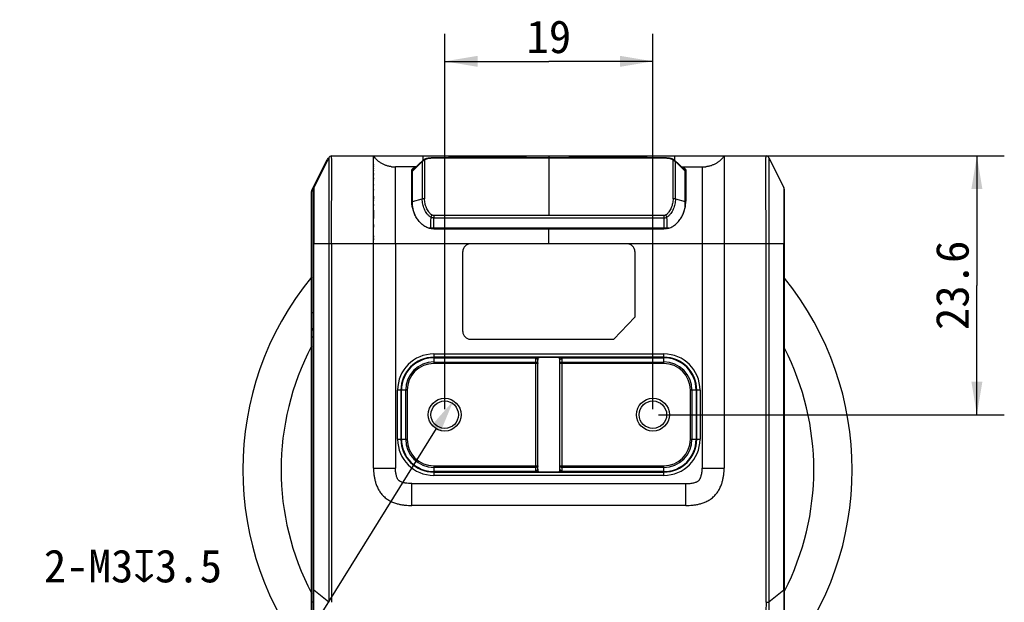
# Model space of a CAD drawing. Header units: millimetres. Extents: x 59 to 396, y 136 to 245.
# Tile 9 of 9: x 306 to 396, y 176 to 229. Entities that reach past the tile are written whole.
import ezdxf
from ezdxf.enums import TextEntityAlignment as Align

# ---------------------------------------------------------------- set-up
doc = ezdxf.new("R2010")
doc.units = ezdxf.units.MM
doc.header["$LTSCALE"] = 23.1
doc.header["$PDMODE"] = 3
doc.header["$PDSIZE"] = 8
doc.layers.get('0').update_dxf_attribs({"linetype": 'CONTINUOUS'})
doc.layers.get('Defpoints').update_dxf_attribs({"linetype": 'CONTINUOUS'})
doc.layers.add('20_ALL_FEATURES', color=7, linetype='CONTINUOUS')
doc.layers.add('51__DRAFT_DIMS', color=7, linetype='CONTINUOUS')
doc.styles.get("Standard").update_dxf_attribs({"font": 'simfang.ttf'})
doc.dimstyles.new('DIMSTYLE_1', dxfattribs={"dimtxt": 3, "dimasz": 3, "dimexe": 2.5, "dimexo": 0.5, "dimgap": 0.75, "dimtad": 1, "dimdec": 1, "dimdsep": 46, "dimtxsty": 'STANDARD', "dimblk": '_FILLED', "dimblk1": '_FILLED', "dimblk2": '_FILLED', "dimcen": 0.09, "dimclrt": 3, "dimazin": 2, "dimtp": 0.2, "dimtm": 0.2, "dimtfac": 1, "dimtdec": 1, "dimtofl": 0, "dimtmove": 0, "dimatfit": 3, "dimldrblk": '_FILLED', "dimfxl": 1, "dimtolj": 1, "dimarcsym": 0})
doc.dimstyles.new('DIMSTYLE_2', dxfattribs={"dimtxt": 3, "dimasz": 3, "dimexe": 2.5, "dimexo": 0.5, "dimgap": 0.75, "dimtad": 1, "dimdsep": 46, "dimtxsty": 'STANDARD', "dimblk": '_FILLED', "dimblk1": '_FILLED', "dimblk2": '_FILLED', "dimcen": 0.09, "dimclrt": 3, "dimazin": 2, "dimtp": 0.2, "dimtm": 0.2, "dimtfac": 1, "dimtofl": 0, "dimtmove": 0, "dimatfit": 3, "dimldrblk": '_FILLED', "dimfxl": 1, "dimtolj": 1, "dimarcsym": 0})
doc.dimstyles.new('DIMSTYLE_3', dxfattribs={"dimtxt": 3, "dimasz": 3, "dimexe": 2.5, "dimexo": 0.5, "dimtad": 1, "dimdsep": 46, "dimtxsty": 'STANDARD', "dimblk": '_FILLED', "dimblk1": '_FILLED', "dimblk2": '_FILLED', "dimcen": 0.09, "dimclrt": 3, "dimazin": 2, "dimtp": 0.1, "dimtm": 0.1, "dimtfac": 1, "dimtofl": 0, "dimtmove": 0, "dimatfit": 1, "dimldrblk": '_FILLED', "dimfxl": 1, "dimtolj": 1, "dimarcsym": 0})

# ---------------------------------------------------------------- blocks, each defined once
blk = doc.blocks.new('_FILLED')
at = {"color": 0, "linetype": 'ByBlock'}
blk.add_solid([(0, 0), (-1, 0.167), (-1, -0.167)], dxfattribs=at)
blk = doc.blocks.new('*D1')
at = {"layer": '51__DRAFT_DIMS', "color": 4}
for p, q in [((370.873, 216.392), (395.926, 216.392)), ((393.426, 216.392), (393.426, 204.586)), ((393.426, 192.78), (393.426, 204.586)), ((364.373, 192.78), (395.926, 192.78))]:
    blk.add_line(p, q, dxfattribs=at)
at = {"layer": '51__DRAFT_DIMS', "color": 4, "xscale": 3, "yscale": 3, "zscale": 3}
for p, rotation in [((393.426, 216.392), 90), ((393.426, 192.78), 270)]:
    blk.add_blockref('_FILLED', p, dxfattribs=dict(at, rotation=rotation))
at = {"layer": '51__DRAFT_DIMS', "color": 3}
blk.add_text('23.6', height=3, rotation=90, dxfattribs=at).set_placement((392.676, 204.586), align=Align.CENTER)
blk = doc.blocks.new('*D2')
at = {"layer": '51__DRAFT_DIMS', "color": 4}
for p, q in [((344.873, 193.28), (344.873, 227.531)), ((363.873, 193.28), (363.873, 227.531)), ((344.873, 225.031), (354.373, 225.031)), ((363.873, 225.031), (354.373, 225.031))]:
    blk.add_line(p, q, dxfattribs=at)
at = {"layer": '51__DRAFT_DIMS', "color": 4, "xscale": 3, "yscale": 3, "zscale": 3, "rotation": 180}
blk.add_blockref('_FILLED', (344.873, 225.031), dxfattribs=at)
at = {"layer": '51__DRAFT_DIMS', "color": 4, "xscale": 3, "yscale": 3, "zscale": 3}
blk.add_blockref('_FILLED', (363.873, 225.031), dxfattribs=at)
at = {"layer": '51__DRAFT_DIMS', "color": 3}
blk.add_text('19', height=3, dxfattribs=at).set_placement((354.373, 225.781), align=Align.CENTER)
blk = doc.blocks.new('*D3')
at = {"layer": '51__DRAFT_DIMS', "color": 0, "lineweight": -2}
for p in [(344.082, 191.505), (306.101, 171.346)]:
    blk.add_line(p, (331.564, 171.346), dxfattribs=at)
at = {"layer": 'Defpoints', "color": 0}
for p in [(345.665, 194.054), (344.082, 191.505)]:
    blk.add_point(p, dxfattribs=at)
at = {"layer": '51__DRAFT_DIMS', "color": 0, "linetype": 'ByBlock', "lineweight": -2, "xscale": 3, "yscale": 3, "zscale": 3, "rotation": 58.16173708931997}
blk.add_blockref('_FILLED', (345.665, 194.054), dxfattribs=at)
at = {"layer": '51__DRAFT_DIMS', "color": 3, "insert": (324.561, 180.471), "char_height": 3, "attachment_point": 3, "line_spacing_factor": 0.9}
blk.add_mtext('\\A1;{2-M3{\\fgdt;x}3.5\\P }', dxfattribs=at)

msp = doc.modelspace()

# ---------------------------------------------------------------- linework, layer by layer
at = {"layer": '20_ALL_FEATURES', "color": 7}
for p, q in [((332.751, 213.272), (334.161, 216.081)), ((334.29, 216.226), (332.942, 213.53)), ((334.559, 216.392), (374.188, 216.392)), ((338.373, 187.892), (338.373, 216.392)), ((338.373, 216.391), (338.373, 216.388)), ((338.373, 216.273), (338.373, 216.259)), ((338.373, 216.245), (338.373, 216.23)), ((338.373, 216.198), (338.373, 216.182)), ((338.373, 216.148), (338.373, 216.13)), ((338.373, 215.621), (338.373, 215.593)), ((342.512, 215.636), (341.97, 215.112)), ((342.87, 215.982), (342.512, 215.636)), ((343.895, 216.216), (343.858, 216.216)), ((352.131, 216.292), (345.415, 216.292)), ((356.415, 216.292), (363.131, 216.292)), ((366.234, 215.636), (365.877, 215.982)), ((366.776, 215.112), (366.234, 215.636)), ((370.373, 216.392), (370.373, 187.892)), ((374.201, 216.392), (374.188, 216.392)), ((374.456, 216.226), (374.45, 216.239)), ((374.456, 216.226), (375.804, 213.53)), ((338.373, 215.237), (338.373, 215.205)), ((338.373, 215.075), (338.373, 215.042)), ((338.373, 214.835), (338.373, 214.799)), ((338.373, 214.688), (338.373, 214.649)), ((342.26, 215.392), (340.373, 215.392)), ((341.873, 212.269), (341.873, 215.128)), ((341.923, 211.751), (341.923, 215.025)), ((366.486, 215.392), (368.373, 215.392)), ((366.823, 215.02), (366.823, 215.023)), ((366.823, 211.752), (366.823, 215.02)), ((366.873, 215.128), (366.873, 212.269)), ((338.373, 214.229), (338.373, 214.183)), ((341.923, 214.323), (341.873, 214.323)), ((341.873, 213.819), (341.923, 213.819)), ((366.873, 214.323), (366.823, 214.323)), ((366.823, 213.819), (366.873, 213.819)), ((332.719, 162.393), (332.719, 213.138)), ((332.873, 162.544), (332.873, 213.238)), ((332.942, 213.53), (332.939, 213.523)), ((338.373, 213.784), (338.373, 213.729)), ((338.373, 213.322), (338.373, 213.26)), ((375.873, 213.238), (375.873, 213.246)), ((375.873, 162.542), (375.873, 213.238)), ((338.373, 212.711), (338.373, 212.48)), ((338.373, 212.399), (338.373, 212.317)), ((341.923, 212.202), (341.923, 212.205)), ((366.823, 212.205), (366.823, 212.202)), ((366.823, 212.205), (366.823, 212.202)), ((338.373, 211.968), (338.373, 211.875)), ((338.373, 211.459), (338.373, 211.343)), ((338.373, 211.343), (338.373, 210.821)), ((338.373, 210.821), (338.373, 210.681)), ((338.373, 210.143), (338.373, 209.901)), ((343.413, 209.815), (343.566, 209.816)), ((365.311, 209.808), (343.436, 209.808)), ((343.864, 209.816), (364.882, 209.816)), ((343.871, 209.742), (364.876, 209.742)), ((365.182, 209.816), (365.334, 209.815)), ((338.373, 209.109), (338.373, 208.977)), ((338.373, 208.849), (338.373, 208.726)), ((346.523, 200.367), (346.523, 207.667)), ((361.523, 208.367), (347.223, 208.367)), ((362.223, 207.667), (362.223, 201.686)), ((360.309, 199.667), (362.223, 201.686)), ((347.223, 199.667), (360.309, 199.667)), ((343.873, 197.971), (353.176, 197.971)), ((353.373, 187.813), (353.373, 197.747)), ((355.373, 187.813), (355.373, 197.747)), ((355.57, 197.971), (364.873, 197.971)), ((340.932, 190.53), (340.932, 195.03)), ((367.814, 195.03), (367.814, 190.53)), ((353.176, 187.589), (343.873, 187.589)), ((364.873, 187.589), (355.57, 187.589)), ((366.875, 184.492), (341.872, 184.492))]:
    msp.add_line(p, q, dxfattribs=at)
at = {"layer": '20_ALL_FEATURES', "color": 4}
for p, q in [((342.827, 215.887), (341.923, 215.01)), ((342.873, 216.392), (342.873, 215.985)), ((343.039, 215.972), (343.039, 212.487)), ((343.895, 216.215), (343.895, 216.216)), ((343.895, 216.215), (364.852, 216.215)), ((346.873, 216.292), (346.873, 216.216)), ((352.073, 216.216), (352.073, 216.292)), ((354.373, 216.392), (354.373, 216.216)), ((354.373, 216.215), (354.373, 210.963)), ((356.473, 216.292), (356.473, 216.216)), ((361.673, 216.216), (361.673, 216.292)), ((364.852, 216.215), (364.852, 216.216)), ((365.708, 212.488), (365.708, 215.972)), ((365.873, 215.985), (365.873, 216.392)), ((366.823, 215.01), (365.92, 215.887)), ((341.923, 212.027), (341.885, 212.027)), ((341.923, 212.248), (342.827, 212.467)), ((365.92, 212.467), (366.823, 212.248)), ((366.823, 212.027), (366.862, 212.027)), ((343.895, 210.963), (343.895, 210.735)), ((364.852, 210.963), (343.895, 210.963)), ((343.895, 210.735), (364.852, 210.735)), ((364.852, 210.963), (364.852, 210.735)), ((354.373, 208.392), (354.373, 209.742)), ((332.873, 208.392), (375.873, 208.392)), ((332.942, 176.77), (332.942, 208.392)), ((334.29, 208.392), (334.29, 175.653)), ((334.559, 208.392), (334.559, 175.653)), ((340.373, 208.392), (340.374, 187.892)), ((368.373, 208.392), (368.372, 187.892)), ((374.188, 175.653), (374.188, 208.392)), ((374.456, 208.392), (374.456, 175.653)), ((375.804, 176.77), (375.804, 208.392)), ((332.719, 202.095), (332.873, 202.095)), ((332.873, 200.61), (332.719, 200.61)), ((332.873, 200.488), (332.719, 200.488)), ((332.873, 199.852), (332.719, 199.852)), ((343.873, 198.322), (343.873, 197.447)), ((343.873, 198.322), (364.873, 198.322)), ((364.873, 198.022), (343.873, 198.022)), ((353.173, 187.671), (353.173, 197.888)), ((355.573, 197.888), (355.573, 187.671)), ((364.873, 197.447), (364.873, 198.322)), ((343.873, 197.588), (353.173, 197.588)), ((353.373, 197.447), (343.873, 197.447)), ((364.873, 197.447), (355.373, 197.447)), ((355.573, 197.588), (364.873, 197.588)), ((340.581, 190.53), (340.581, 195.03)), ((341.456, 195.03), (340.581, 195.03)), ((340.881, 195.03), (340.881, 190.53)), ((341.315, 190.53), (341.315, 195.03)), ((341.456, 195.03), (341.456, 190.53)), ((367.29, 190.53), (367.29, 195.03)), ((368.166, 195.03), (367.29, 195.03)), ((367.432, 195.03), (367.432, 190.53)), ((367.866, 190.53), (367.866, 195.03)), ((368.166, 195.03), (368.166, 190.53)), ((340.581, 190.53), (341.456, 190.53)), ((367.29, 190.53), (368.166, 190.53)), ((338.373, 187.892), (340.374, 187.892)), ((343.873, 188.113), (343.873, 187.237)), ((343.873, 188.113), (353.373, 188.113)), ((353.173, 187.971), (343.873, 187.971)), ((355.373, 188.113), (364.873, 188.113)), ((364.873, 187.971), (355.573, 187.971)), ((364.873, 187.237), (364.873, 188.113)), ((368.372, 187.892), (370.373, 187.892)), ((343.873, 187.537), (364.873, 187.537)), ((364.873, 187.237), (343.873, 187.237)), ((341.872, 184.492), (341.872, 186.492)), ((341.872, 186.492), (366.875, 186.492)), ((366.875, 184.492), (366.875, 186.492)), ((332.873, 176.77), (332.942, 176.77)), ((334.29, 175.653), (332.942, 176.77)), ((375.804, 176.77), (374.456, 175.653)), ((375.804, 176.77), (375.873, 176.77)), ((332.873, 175.68), (332.719, 175.68)), ((374.188, 175.653), (374.456, 175.653))]:
    msp.add_line(p, q, dxfattribs=at)
at = {"layer": '20_ALL_FEATURES', "color": 7}
for points in [[(338.373, 216.392), (338.373, 216.392), (338.373, 216.392)], [(340.019, 215.414), (339.973, 215.42), (339.902, 215.431), (339.832, 215.444), (339.763, 215.459), (339.695, 215.475), (339.628, 215.494), (339.562, 215.514), (339.498, 215.536), (339.434, 215.56), (339.371, 215.586), (339.309, 215.613), (339.248, 215.642), (339.188, 215.674), (339.129, 215.707), (339.071, 215.742), (339.013, 215.778), (338.956, 215.817), (338.899, 215.858), (338.844, 215.902), (338.788, 215.947), (338.734, 215.995), (338.679, 216.046), (338.625, 216.099), (338.572, 216.154), (338.519, 216.213), (338.467, 216.274), (338.415, 216.338), (338.373, 216.392)], [(338.373, 216.375), (338.373, 216.369), (338.373, 216.353)], [(343.676, 216.21), (343.644, 216.209), (343.612, 216.206), (343.58, 216.204), (343.547, 216.201), (343.513, 216.198), (343.479, 216.195), (343.444, 216.191), (343.408, 216.186), (343.371, 216.181), (343.334, 216.175), (343.294, 216.168), (343.253, 216.16), (343.21, 216.15), (343.166, 216.138), (343.118, 216.124), (343.069, 216.106), (343.025, 216.086), (342.987, 216.067), (342.952, 216.047), (342.921, 216.025), (342.893, 216.003), (342.87, 215.982)], [(343.858, 216.216), (343.832, 216.215), (343.807, 216.215), (343.782, 216.214), (343.756, 216.214), (343.731, 216.213), (343.707, 216.212), (343.676, 216.21)], [(365.041, 216.212), (365.016, 216.213), (364.991, 216.214), (364.966, 216.214), (364.941, 216.215), (364.915, 216.215), (364.89, 216.216), (364.865, 216.216), (343.895, 216.216)], [(365.877, 215.982), (365.854, 216.003), (365.826, 216.025), (365.795, 216.046), (365.761, 216.067), (365.723, 216.086), (365.679, 216.105), (365.63, 216.123), (365.582, 216.138), (365.537, 216.15), (365.495, 216.16), (365.454, 216.168), (365.414, 216.175), (365.376, 216.181), (365.339, 216.186), (365.303, 216.191), (365.269, 216.195), (365.234, 216.198), (365.201, 216.201), (365.168, 216.204), (365.135, 216.206), (365.103, 216.209), (365.072, 216.21), (365.041, 216.212)], [(370.373, 216.392), (370.336, 216.343), (370.288, 216.284), (370.239, 216.226), (370.191, 216.172), (370.142, 216.12), (370.092, 216.07), (370.042, 216.022), (369.992, 215.976), (369.941, 215.933), (369.89, 215.891), (369.838, 215.852), (369.786, 215.814), (369.733, 215.778), (369.68, 215.744), (369.626, 215.712), (369.572, 215.681), (369.517, 215.652), (369.461, 215.624), (369.404, 215.598), (369.346, 215.573), (369.288, 215.55), (369.229, 215.529), (369.169, 215.509), (369.108, 215.491), (369.046, 215.474), (368.983, 215.458), (368.919, 215.445), (368.855, 215.433), (368.789, 215.422), (368.722, 215.413), (368.687, 215.409)], [(374.45, 216.239), (374.442, 216.251), (374.435, 216.263), (374.427, 216.274), (374.418, 216.285), (374.409, 216.295), (374.399, 216.305), (374.389, 216.315), (374.379, 216.324), (374.368, 216.332), (374.356, 216.341), (374.345, 216.348), (374.333, 216.355), (374.32, 216.362), (374.308, 216.367), (374.295, 216.373), (374.282, 216.377), (374.268, 216.381), (374.255, 216.385), (374.241, 216.388), (374.228, 216.39), (374.214, 216.391), (374.201, 216.392)], [(338.373, 215.479), (338.373, 215.45), (338.373, 215.421)], [(338.373, 214.406), (338.373, 214.363), (338.373, 214.319)], [(332.874, 213.267), (332.873, 213.244), (332.873, 213.238)], [(332.939, 213.523), (332.929, 213.503), (332.921, 213.483), (332.913, 213.462), (332.906, 213.441), (332.899, 213.42), (332.893, 213.398), (332.888, 213.377), (332.884, 213.355), (332.88, 213.333), (332.877, 213.311), (332.875, 213.289), (332.874, 213.267)], [(375.817, 213.504), (375.807, 213.525), (375.804, 213.53)], [(375.873, 213.246), (375.873, 213.268), (375.871, 213.29), (375.869, 213.312), (375.866, 213.334), (375.863, 213.356), (375.858, 213.378), (375.853, 213.4), (375.847, 213.421), (375.841, 213.442), (375.833, 213.463), (375.825, 213.484), (375.817, 213.504)]]:
    msp.add_lwpolyline(points, dxfattribs=at)
for centre, radius in [((344.873, 192.78), 1.5), ((344.873, 192.78), 1.25), ((363.873, 192.78), 1.5), ((363.873, 192.78), 1.25)]:
    msp.add_circle(centre, radius, dxfattribs=at)
for centre, radius, start, end in [((334.43, 215.946), 0.3, 119.83746, 153.3305), ((334.559, 216.092), 0.3, 90, 153.43495), ((345.415, 215.792), 0.5, 90, 122.06023), ((352.131, 215.792), 0.5, 57.92559, 90), ((356.415, 215.792), 0.5, 90, 122.06107), ((363.131, 215.792), 0.5, 57.93893, 90), ((374.188, 216.092), 0.3, 26.56505, 90), ((368.377, 218.296), 2.903, 269.92581, 276.13672), ((333.019, 213.138), 0.3, 153.3305, 180.00051), ((333.526, 213.238), 0.653, 153.43495, 180), ((375.22, 213.238), 0.653, 0, 26.56505), ((363.885, 212.205), 2.939, 354.42182, 359.94562), ((343.865, 128.667), 81.149, 90.00041, 90.21117), ((364.881, 128.011), 81.805, 89.78884, 89.99889), ((347.223, 207.667), 0.7, 90, 180), ((361.523, 207.667), 0.7, 0, 90), ((354.249, 187.755), 27.8, 140.75882, 219.24218), ((354.249, 187.755), 27.8, 321.06422, 38.93578), ((347.223, 200.367), 0.7, 180, 270), ((354.249, 187.755), 24.3, 152.38145, 207.61957), ((354.249, 187.755), 24.3, 332.85773, 27.14224), ((343.873, 195.03), 2.941, 90, 180), ((364.873, 195.03), 2.941, 0, 90), ((343.873, 190.53), 2.941, 180, 270), ((364.873, 190.53), 2.941, 270, 360)]:
    msp.add_arc(centre, radius, start, end, dxfattribs=at)
at = {"layer": '20_ALL_FEATURES', "color": 4}
for centre, radius, start, end in [((343.89, 212.546), 3.669, 92.85226, 93.2963), ((343.697, 216.145), 0.0665, 80.34225, 92.95922), ((365.05, 216.145), 0.0664, 87.04188, 99.66549), ((364.856, 212.551), 3.664, 86.77935, 87.14773), ((364.841, 211.379), 0.643, 270.96932, 297.87135), ((343.873, 195.03), 3.292, 90, 180), ((343.873, 195.03), 2.992, 90, 180), ((354.374, 197.888), 1.201, 176.07584, 180.00339), ((354.801, 197.748), 1.428, 170.74702, 180.02769), ((353.944, 197.747), 1.43, 359.98094, 9.24961), ((354.375, 197.888), 1.198, 359.99439, 3.93288), ((364.873, 195.03), 3.292, 0, 90), ((364.873, 195.03), 2.992, 0, 90), ((343.873, 195.03), 2.559, 90, 180), ((343.873, 195.03), 2.417, 90, 180), ((364.873, 195.03), 2.559, 0, 90), ((364.873, 195.03), 2.417, 0, 90), ((343.873, 190.53), 3.292, 180, 270), ((343.873, 190.53), 2.992, 180, 270), ((343.873, 190.53), 2.559, 180, 270), ((343.873, 190.53), 2.417, 180, 270), ((364.873, 190.53), 3.292, 270, 360), ((364.873, 190.53), 2.992, 270, 360), ((364.873, 190.53), 2.559, 270, 360), ((364.873, 190.53), 2.417, 270, 360), ((354.802, 187.812), 1.429, 179.97664, 189.25055), ((353.939, 187.812), 1.435, 350.76759, 0.00325), ((354.372, 187.671), 1.199, 179.99351, 183.92808), ((354.372, 187.671), 1.201, 356.07027, 359.99683)]:
    msp.add_arc(centre, radius, start, end, dxfattribs=at)
for points, knots in [([(334.29, 216.226), (334.29, 216.226), (334.29, 216.226), (334.29, 216.224), (334.29, 216.222), (334.29, 216.22), (334.29, 216.213), (334.29, 216.201), (334.291, 216.181), (334.291, 216.151), (334.291, 216.108), (334.291, 216.052), (334.292, 215.977), (334.292, 215.881), (334.293, 215.76), (334.293, 215.612), (334.294, 215.435), (334.294, 215.225), (334.295, 214.982), (334.295, 214.704), (334.295, 214.395), (334.294, 214.058), (334.293, 213.699), (334.293, 213.323), (334.292, 212.934), (334.292, 212.535), (334.292, 212.13), (334.291, 211.582), (334.291, 210.891), (334.29, 209.782), (334.29, 208.948), (334.29, 208.392)], [0, 0, 0, 0, 0.000093, 0.000235, 0.000474, 0.000836, 0.00135, 0.00294, 0.005466, 0.009187, 0.014444, 0.021566, 0.03097, 0.043118, 0.058393, 0.077108, 0.099677, 0.126363, 0.157419, 0.192918, 0.232544, 0.275802, 0.321866, 0.370052, 0.419885, 0.470881, 0.522702, 0.575098, 0.680828, 0.787105, 1, 1, 1, 1]), ([(334.559, 208.392), (334.559, 208.676), (334.559, 209.243), (334.559, 210.094), (334.56, 210.943), (334.561, 211.785), (334.563, 212.613), (334.566, 213.41), (334.568, 214.15), (334.569, 214.716), (334.569, 215.114), (334.568, 215.363), (334.567, 215.578), (334.566, 215.76), (334.565, 215.912), (334.564, 216.036), (334.563, 216.135), (334.561, 216.212), (334.561, 216.271), (334.56, 216.314), (334.559, 216.342), (334.559, 216.359), (334.559, 216.368), (334.559, 216.375), (334.559, 216.381), (334.559, 216.385), (334.559, 216.388), (334.559, 216.39), (334.559, 216.391), (334.559, 216.392), (334.559, 216.392), (334.559, 216.392)], [0, 0, 0, 0, 0.106394, 0.212758, 0.31896, 0.424607, 0.528716, 0.629392, 0.72347, 0.806215, 0.841704, 0.872829, 0.899621, 0.922285, 0.941128, 0.956502, 0.96876, 0.978256, 0.985431, 0.990717, 0.994479, 0.995888, 0.997028, 0.997932, 0.99863, 0.99915, 0.999521, 0.999766, 0.999912, 0.999982, 1, 1, 1, 1]), ([(342.827, 215.887), (342.828, 215.859), (342.828, 215.797), (342.827, 215.697), (342.826, 215.58), (342.826, 215.444), (342.827, 215.289), (342.827, 215.113), (342.827, 214.916), (342.826, 214.699), (342.827, 214.464), (342.827, 214.211), (342.827, 213.944), (342.826, 213.664), (342.826, 213.374), (342.827, 212.974), (342.828, 212.67), (342.827, 212.467)], [0, 0, 0, 0, 0.024603, 0.053762, 0.087904, 0.127492, 0.172859, 0.224217, 0.281701, 0.345291, 0.4145, 0.488593, 0.566964, 0.649012, 0.734044, 0.821289, 1, 1, 1, 1]), ([(342.827, 215.887), (342.827, 215.895), (342.829, 215.913), (342.84, 215.947), (342.857, 215.969), (342.87, 215.982)], [0, 0, 0, 0, 0.247913, 0.49058, 1, 1, 1, 1]), ([(343.039, 215.972), (343, 215.972), (342.922, 215.957), (342.855, 215.914), (342.827, 215.887)], [0, 0, 0, 0, 0.501923, 1, 1, 1, 1]), ([(343.039, 215.972), (343.039, 215.98), (343.041, 215.997), (343.052, 216.03), (343.081, 216.067), (343.134, 216.104), (343.204, 216.135), (343.294, 216.161), (343.403, 216.182), (343.534, 216.199), (343.628, 216.206), (343.679, 216.209)], [0, 0, 0, 0, 0.034486, 0.068554, 0.14092, 0.226359, 0.33058, 0.457116, 0.608891, 0.789336, 1, 1, 1, 1]), ([(343.708, 216.21), (343.723, 216.211), (343.785, 216.214), (343.847, 216.215), (343.895, 216.215)], [0, 0, 0, 0, 0.236225, 1, 1, 1, 1]), ([(364.852, 216.215), (364.868, 216.215), (364.93, 216.214), (364.993, 216.213), (365.039, 216.21)], [0, 0, 0, 0, 0.258889, 1, 1, 1, 1]), ([(365.062, 216.209), (365.114, 216.206), (365.209, 216.199), (365.34, 216.182), (365.451, 216.161), (365.541, 216.135), (365.612, 216.105), (365.665, 216.068), (365.694, 216.03), (365.706, 215.997), (365.708, 215.981), (365.708, 215.972)], [0, 0, 0, 0, 0.210702, 0.39129, 0.543168, 0.669757, 0.773988, 0.859379, 0.931632, 0.965617, 1, 1, 1, 1]), ([(365.708, 215.972), (365.747, 215.972), (365.825, 215.957), (365.892, 215.914), (365.92, 215.887)], [0, 0, 0, 0, 0.502054, 1, 1, 1, 1]), ([(365.877, 215.982), (365.89, 215.969), (365.907, 215.947), (365.918, 215.913), (365.92, 215.896), (365.92, 215.887)], [0, 0, 0, 0, 0.509373, 0.752134, 1, 1, 1, 1]), ([(365.92, 212.467), (365.918, 212.671), (365.92, 212.974), (365.921, 213.374), (365.92, 213.664), (365.919, 213.944), (365.919, 214.211), (365.92, 214.464), (365.921, 214.699), (365.92, 214.916), (365.919, 215.113), (365.919, 215.289), (365.92, 215.444), (365.921, 215.58), (365.92, 215.697), (365.919, 215.797), (365.919, 215.859), (365.92, 215.887)], [0, 0, 0, 0, 0.178807, 0.26604, 0.351061, 0.433082, 0.511437, 0.585516, 0.654729, 0.718311, 0.775799, 0.827159, 0.872525, 0.912121, 0.946262, 0.975409, 1, 1, 1, 1]), ([(374.188, 208.392), (374.188, 208.676), (374.188, 209.243), (374.188, 210.094), (374.187, 210.942), (374.185, 211.785), (374.183, 212.613), (374.181, 213.409), (374.178, 214.149), (374.177, 214.716), (374.177, 215.114), (374.178, 215.363), (374.179, 215.578), (374.18, 215.76), (374.182, 215.912), (374.183, 216.036), (374.184, 216.135), (374.185, 216.212), (374.186, 216.271), (374.187, 216.314), (374.187, 216.342), (374.187, 216.359), (374.187, 216.368), (374.188, 216.375), (374.188, 216.381), (374.188, 216.385), (374.188, 216.388), (374.188, 216.39), (374.188, 216.391), (374.188, 216.392), (374.188, 216.392), (374.188, 216.392)], [0, 0, 0, 0, 0.106381, 0.212732, 0.318923, 0.42456, 0.528664, 0.629333, 0.723405, 0.806148, 0.841643, 0.872771, 0.899568, 0.922237, 0.941088, 0.95647, 0.968721, 0.978231, 0.985422, 0.990704, 0.994467, 0.995879, 0.997022, 0.997928, 0.998627, 0.999148, 0.999519, 0.999764, 0.999911, 0.999982, 1, 1, 1, 1]), ([(374.456, 216.226), (374.456, 216.226), (374.456, 216.226), (374.456, 216.224), (374.456, 216.222), (374.456, 216.22), (374.456, 216.215), (374.456, 216.21), (374.456, 216.199), (374.456, 216.18), (374.456, 216.15), (374.456, 216.108), (374.455, 216.051), (374.455, 215.977), (374.454, 215.88), (374.454, 215.76), (374.453, 215.612), (374.453, 215.434), (374.452, 215.132), (374.452, 214.672), (374.452, 214.036), (374.453, 213.31), (374.454, 212.528), (374.455, 211.717), (374.456, 210.891), (374.456, 210.06), (374.456, 209.226), (374.456, 208.67), (374.456, 208.392)], [0, 0, 0, 0, 0.000095, 0.00024, 0.000479, 0.000839, 0.001351, 0.002045, 0.002948, 0.005486, 0.009215, 0.014453, 0.021578, 0.031003, 0.043145, 0.058409, 0.077165, 0.099717, 0.12643, 0.192999, 0.275872, 0.370123, 0.470933, 0.575145, 0.680865, 0.787127, 0.893549, 1, 1, 1, 1]), ([(340.373, 208.392), (340.373, 208.659), (340.373, 209.188), (340.372, 209.847), (340.371, 210.369), (340.372, 210.883), (340.373, 211.513), (340.374, 212.248), (340.372, 212.838), (340.371, 213.282), (340.371, 213.587), (340.373, 213.869), (340.373, 214.126), (340.373, 214.355), (340.371, 214.556), (340.371, 214.728), (340.372, 214.875), (340.373, 214.997), (340.373, 215.098), (340.373, 215.179), (340.373, 215.243), (340.372, 215.292), (340.372, 215.325), (340.372, 215.345), (340.371, 215.357), (340.371, 215.366), (340.371, 215.374), (340.372, 215.38), (340.372, 215.384), (340.372, 215.387), (340.373, 215.39), (340.373, 215.391), (340.373, 215.392), (340.373, 215.392), (340.373, 215.392), (340.373, 215.392)], [0, 0, 0, 0, 0.114168, 0.226818, 0.282508, 0.337802, 0.446923, 0.55278, 0.652891, 0.699549, 0.743154, 0.783442, 0.820356, 0.853323, 0.881865, 0.906362, 0.927178, 0.944608, 0.95891, 0.970385, 0.979368, 0.986243, 0.991361, 0.993351, 0.995002, 0.996345, 0.997413, 0.998242, 0.998867, 0.99932, 0.999631, 0.999828, 0.999938, 0.999989, 1, 1, 1, 1]), ([(368.373, 215.392), (368.373, 215.392), (368.373, 215.392), (368.373, 215.392), (368.374, 215.391), (368.374, 215.39), (368.374, 215.387), (368.375, 215.384), (368.375, 215.38), (368.375, 215.374), (368.375, 215.366), (368.375, 215.357), (368.375, 215.345), (368.375, 215.325), (368.374, 215.292), (368.374, 215.243), (368.373, 215.179), (368.373, 215.098), (368.374, 214.997), (368.375, 214.875), (368.376, 214.728), (368.375, 214.556), (368.374, 214.355), (368.373, 214.126), (368.374, 213.869), (368.375, 213.587), (368.375, 213.282), (368.374, 212.838), (368.373, 212.249), (368.373, 211.513), (368.375, 210.883), (368.375, 210.369), (368.375, 209.979), (368.374, 209.586), (368.374, 209.057), (368.373, 208.659), (368.373, 208.392)], [0, 0, 0, 0, 0.000011, 0.000061, 0.000172, 0.000369, 0.00068, 0.001133, 0.001757, 0.002586, 0.003654, 0.004997, 0.006648, 0.008638, 0.013754, 0.020623, 0.02961, 0.041086, 0.055386, 0.072816, 0.093633, 0.118129, 0.146671, 0.179621, 0.21655, 0.256837, 0.300446, 0.347098, 0.447213, 0.553054, 0.662205, 0.717476, 0.773164, 0.829277, 0.88582, 1, 1, 1, 1]), ([(332.942, 213.53), (332.942, 213.53), (332.942, 213.53), (332.942, 213.529), (332.942, 213.526), (332.942, 213.522), (332.942, 213.513), (332.942, 213.499), (332.941, 213.479), (332.941, 213.45), (332.94, 213.411), (332.939, 213.36), (332.939, 213.295), (332.938, 213.214), (332.937, 213.115), (332.936, 212.997), (332.936, 212.858), (332.935, 212.698), (332.935, 212.516), (332.935, 212.314), (332.936, 212.094), (332.936, 211.861), (332.937, 211.615), (332.938, 211.362), (332.939, 211.101), (332.939, 210.837), (332.941, 210.479), (332.942, 210.027), (332.942, 209.301), (332.942, 208.756), (332.942, 208.392)], [0, 0, 0, 0, 0.000096, 0.000245, 0.000496, 0.001409, 0.003056, 0.005668, 0.009529, 0.014972, 0.02238, 0.032152, 0.044658, 0.060316, 0.07949, 0.102418, 0.129357, 0.160587, 0.196111, 0.235572, 0.278511, 0.324266, 0.37216, 0.421678, 0.472421, 0.524029, 0.576226, 0.681634, 0.787633, 1, 1, 1, 1]), ([(375.804, 213.53), (375.804, 213.53), (375.804, 213.529), (375.804, 213.529), (375.804, 213.527), (375.804, 213.525), (375.805, 213.521), (375.805, 213.513), (375.805, 213.499), (375.805, 213.479), (375.806, 213.45), (375.806, 213.411), (375.807, 213.36), (375.808, 213.295), (375.809, 213.214), (375.81, 213.115), (375.811, 212.997), (375.811, 212.858), (375.811, 212.698), (375.812, 212.516), (375.811, 212.314), (375.811, 212.094), (375.81, 211.861), (375.81, 211.615), (375.809, 211.362), (375.808, 211.102), (375.807, 210.837), (375.806, 210.479), (375.805, 210.027), (375.804, 209.301), (375.804, 208.756), (375.804, 208.392)], [0, 0, 0, 0, 0.000089, 0.00024, 0.000494, 0.000876, 0.001411, 0.003056, 0.005668, 0.009529, 0.014973, 0.022381, 0.032152, 0.04466, 0.060315, 0.07949, 0.102418, 0.129357, 0.160587, 0.19611, 0.23557, 0.278508, 0.324263, 0.372158, 0.421675, 0.472418, 0.524028, 0.576225, 0.681634, 0.787633, 1, 1, 1, 1]), ([(343.039, 212.487), (343.001, 212.487), (342.945, 212.485), (342.874, 212.476), (342.842, 212.47), (342.827, 212.467)], [0, 0, 0, 0, 0.53741, 0.784484, 1, 1, 1, 1]), ([(343.605, 210.81), (343.57, 210.829), (343.502, 210.873), (343.411, 210.951), (343.327, 211.037), (343.226, 211.161), (343.118, 211.329), (343.013, 211.544), (342.931, 211.769), (342.853, 212.074), (342.827, 212.31), (342.827, 212.467)], [0, 0, 0, 0, 0.06311, 0.126202, 0.189258, 0.252268, 0.378038, 0.503554, 0.62869, 0.753314, 1, 1, 1, 1]), ([(343.708, 211.011), (343.679, 211.026), (343.623, 211.063), (343.547, 211.13), (343.476, 211.205), (343.389, 211.315), (343.295, 211.465), (343.173, 211.722), (343.07, 212.063), (343.039, 212.347), (343.039, 212.488)], [0, 0, 0, 0, 0.058583, 0.118901, 0.18047, 0.242734, 0.368427, 0.495117, 0.748724, 1, 1, 1, 1]), ([(365.708, 212.488), (365.708, 212.347), (365.684, 212.134), (365.615, 211.859), (365.543, 211.658), (365.452, 211.465), (365.358, 211.315), (365.271, 211.205), (365.2, 211.13), (365.123, 211.063), (365.068, 211.026), (365.039, 211.011)], [0, 0, 0, 0, 0.251324, 0.378217, 0.505111, 0.631741, 0.757376, 0.819609, 0.881151, 0.941443, 1, 1, 1, 1]), ([(365.92, 212.467), (365.92, 212.389), (365.911, 212.232), (365.874, 211.999), (365.815, 211.769), (365.734, 211.545), (365.629, 211.329), (365.499, 211.128), (365.366, 210.977), (365.244, 210.873), (365.177, 210.829), (365.142, 210.81)], [0, 0, 0, 0, 0.123043, 0.24695, 0.371535, 0.496633, 0.622135, 0.74789, 0.873825, 0.936908, 1, 1, 1, 1]), ([(365.92, 212.467), (365.888, 212.475), (365.817, 212.484), (365.746, 212.488), (365.708, 212.488)], [0, 0, 0, 0, 0.461495, 1, 1, 1, 1]), ([(343.605, 210.81), (343.596, 210.726), (343.588, 210.559), (343.583, 210.309), (343.574, 210.062), (343.57, 209.898), (343.566, 209.816)], [0, 0, 0, 0, 0.253599, 0.504336, 0.752725, 1, 1, 1, 1]), ([(343.708, 211.011), (343.689, 210.975), (343.654, 210.909), (343.62, 210.841), (343.605, 210.81)], [0, 0, 0, 0, 0.534981, 1, 1, 1, 1]), ([(343.895, 210.735), (343.845, 210.736), (343.744, 210.75), (343.649, 210.786), (343.605, 210.81)], [0, 0, 0, 0, 0.500087, 1, 1, 1, 1]), ([(343.895, 210.963), (343.862, 210.963), (343.797, 210.971), (343.736, 210.995), (343.708, 211.011)], [0, 0, 0, 0, 0.49944, 1, 1, 1, 1]), ([(343.864, 209.816), (343.868, 209.893), (343.874, 210.047), (343.88, 210.278), (343.883, 210.507), (343.888, 210.66), (343.895, 210.735)], [0, 0, 0, 0, 0.252006, 0.502957, 0.752333, 1, 1, 1, 1]), ([(365.039, 211.011), (365.01, 210.995), (364.949, 210.971), (364.884, 210.963), (364.852, 210.963)], [0, 0, 0, 0, 0.500552, 1, 1, 1, 1]), ([(364.852, 210.735), (364.858, 210.66), (364.863, 210.507), (364.866, 210.278), (364.873, 210.047), (364.879, 209.893), (364.883, 209.816)], [0, 0, 0, 0, 0.247665, 0.497041, 0.747993, 1, 1, 1, 1]), ([(365.142, 210.81), (365.126, 210.841), (365.093, 210.909), (365.058, 210.975), (365.039, 211.011)], [0, 0, 0, 0, 0.464851, 1, 1, 1, 1]), ([(365.182, 209.816), (365.18, 209.857), (365.177, 209.939), (365.173, 210.062), (365.169, 210.185), (365.165, 210.309), (365.162, 210.433), (365.159, 210.558), (365.153, 210.684), (365.146, 210.768), (365.142, 210.81)], [0, 0, 0, 0, 0.123488, 0.247236, 0.371237, 0.49565, 0.62068, 0.746481, 0.872935, 1, 1, 1, 1]), ([(353.373, 197.747), (353.373, 197.756), (353.371, 197.774), (353.36, 197.8), (353.341, 197.826), (353.315, 197.848), (353.283, 197.866), (353.236, 197.883), (353.198, 197.888), (353.173, 197.888)], [0, 0, 0, 0, 0.096385, 0.201713, 0.318346, 0.445984, 0.582782, 0.724361, 1, 1, 1, 1]), ([(355.373, 197.747), (355.373, 197.756), (355.376, 197.774), (355.387, 197.8), (355.406, 197.826), (355.432, 197.848), (355.464, 197.866), (355.511, 197.883), (355.549, 197.888), (355.573, 197.888)], [0, 0, 0, 0, 0.096386, 0.201715, 0.318347, 0.445984, 0.582781, 0.724359, 1, 1, 1, 1]), ([(353.173, 197.588), (353.199, 197.588), (353.249, 197.582), (353.305, 197.556), (353.34, 197.527), (353.359, 197.502), (353.371, 197.475), (353.373, 197.456), (353.373, 197.447)], [0, 0, 0, 0, 0.287047, 0.553568, 0.675501, 0.789331, 0.89654, 1, 1, 1, 1]), ([(355.373, 197.447), (355.373, 197.456), (355.376, 197.475), (355.388, 197.502), (355.407, 197.527), (355.441, 197.556), (355.498, 197.582), (355.548, 197.588), (355.573, 197.588)], [0, 0, 0, 0, 0.10346, 0.210669, 0.324499, 0.446432, 0.712953, 1, 1, 1, 1]), ([(341.872, 186.492), (341.771, 186.492), (341.569, 186.499), (341.318, 186.527), (341.12, 186.569), (340.975, 186.611), (340.858, 186.66), (340.771, 186.711), (340.72, 186.748), (340.683, 186.783), (340.649, 186.82), (340.597, 186.891), (340.538, 187.003), (340.486, 187.146), (340.453, 187.268), (340.432, 187.366), (340.414, 187.466), (340.39, 187.64), (340.379, 187.792), (340.374, 187.892)], [0, 0, 0, 0, 0.125018, 0.25001, 0.312521, 0.375023, 0.437497, 0.468747, 0.499989, 0.515618, 0.531247, 0.562492, 0.624943, 0.687438, 0.749947, 0.781207, 0.812468, 0.874985, 1, 1, 1, 1]), ([(353.373, 188.113), (353.373, 188.103), (353.371, 188.084), (353.359, 188.057), (353.34, 188.033), (353.305, 188.003), (353.249, 187.978), (353.199, 187.971), (353.173, 187.971)], [0, 0, 0, 0, 0.103459, 0.210668, 0.324498, 0.446432, 0.712953, 1, 1, 1, 1]), ([(353.373, 187.813), (353.373, 187.804), (353.371, 187.786), (353.36, 187.759), (353.341, 187.734), (353.315, 187.711), (353.283, 187.693), (353.236, 187.676), (353.198, 187.671), (353.173, 187.671)], [0, 0, 0, 0, 0.096385, 0.201714, 0.318346, 0.445984, 0.582782, 0.72436, 1, 1, 1, 1]), ([(355.573, 187.971), (355.548, 187.971), (355.498, 187.978), (355.441, 188.003), (355.407, 188.033), (355.388, 188.057), (355.376, 188.084), (355.373, 188.103), (355.373, 188.113)], [0, 0, 0, 0, 0.287047, 0.553568, 0.675501, 0.789331, 0.89654, 1, 1, 1, 1]), ([(355.373, 187.813), (355.373, 187.804), (355.376, 187.786), (355.387, 187.759), (355.406, 187.734), (355.432, 187.711), (355.464, 187.693), (355.511, 187.676), (355.549, 187.671), (355.573, 187.671)], [0, 0, 0, 0, 0.096385, 0.201715, 0.318347, 0.445984, 0.582781, 0.72436, 1, 1, 1, 1]), ([(366.875, 186.492), (366.942, 186.492), (367.073, 186.495), (367.265, 186.508), (367.446, 186.532), (367.611, 186.565), (367.757, 186.607), (367.863, 186.649), (367.933, 186.686), (367.989, 186.72), (368.037, 186.757), (368.078, 186.798), (368.107, 186.833), (368.135, 186.872), (368.163, 186.918), (368.19, 186.97), (368.227, 187.053), (368.259, 187.146), (368.287, 187.246), (368.313, 187.358), (368.34, 187.508), (368.361, 187.696), (368.369, 187.826), (368.372, 187.892)], [0, 0, 0, 0, 0.082823, 0.162712, 0.238362, 0.308466, 0.371611, 0.425906, 0.449336, 0.470347, 0.506913, 0.524244, 0.542365, 0.562181, 0.584213, 0.608718, 0.635749, 0.696594, 0.729944, 0.764952, 0.839177, 0.917841, 1, 1, 1, 1]), ([(332.942, 172.528), (332.943, 172.597), (332.943, 172.74), (332.942, 172.958), (332.94, 173.185), (332.939, 173.422), (332.938, 173.667), (332.938, 174.012), (332.937, 174.461), (332.938, 174.921), (332.938, 175.3), (332.939, 175.59), (332.94, 175.883), (332.942, 176.178), (332.943, 176.474), (332.943, 176.672), (332.942, 176.77)], [0, 0, 0, 0, 0.049415, 0.100724, 0.154246, 0.209994, 0.267951, 0.328017, 0.453745, 0.585534, 0.653182, 0.721698, 0.790848, 0.860405, 0.930174, 1, 1, 1, 1]), ([(375.804, 176.77), (375.804, 176.672), (375.803, 176.474), (375.804, 176.178), (375.806, 175.883), (375.808, 175.59), (375.808, 175.3), (375.809, 174.921), (375.809, 174.461), (375.809, 174.012), (375.808, 173.667), (375.808, 173.422), (375.806, 173.185), (375.804, 172.958), (375.803, 172.74), (375.804, 172.597), (375.804, 172.528)], [0, 0, 0, 0, 0.069826, 0.139596, 0.209153, 0.278304, 0.346823, 0.414472, 0.546261, 0.671988, 0.732054, 0.79001, 0.845754, 0.899276, 0.95058, 1, 1, 1, 1]), ([(374.188, 175.653), (374.188, 175.492), (374.187, 175.171), (374.165, 174.528), (374.118, 174.049), (374.074, 173.731)], [0, 0, 0, 0, 0.250769, 0.500683, 1, 1, 1, 1]), ([(374.456, 175.653), (374.456, 175.49), (374.456, 175.162), (374.443, 174.753), (374.423, 174.426), (374.396, 174.1), (374.368, 173.856), (374.346, 173.694)], [0, 0, 0, 0, 0.250005, 0.5, 0.625002, 0.750004, 1, 1, 1, 1])]:
    msp.add_open_spline(points, degree=3, knots=knots, dxfattribs=at)
at = {"layer": '20_ALL_FEATURES', "color": 7}
msp.add_open_spline([(340.019, 215.414), (340.134, 215.399), (340.252, 215.392), (340.373, 215.392)], degree=3, dxfattribs=at)
for points, knots in [([(342.174, 215.309), (342.134, 215.301), (342.077, 215.287), (342.008, 215.262), (341.966, 215.241), (341.931, 215.218), (341.904, 215.191), (341.884, 215.161), (341.876, 215.139), (341.873, 215.128)], [0, 0, 0, 0, 0.332436, 0.473374, 0.598663, 0.710266, 0.811331, 0.906156, 1, 1, 1, 1]), ([(341.97, 215.112), (341.959, 215.101), (341.938, 215.076), (341.927, 215.045), (341.924, 215.029)], [0, 0, 0, 0, 0.502062, 1, 1, 1, 1]), ([(366.873, 215.128), (366.871, 215.139), (366.863, 215.161), (366.843, 215.191), (366.815, 215.218), (366.781, 215.241), (366.739, 215.262), (366.67, 215.287), (366.613, 215.301), (366.573, 215.309)], [0, 0, 0, 0, 0.093864, 0.188709, 0.289792, 0.401392, 0.526664, 0.667584, 1, 1, 1, 1]), ([(366.776, 215.112), (366.789, 215.101), (366.81, 215.073), (366.82, 215.04), (366.823, 215.023)], [0, 0, 0, 0, 0.500144, 1, 1, 1, 1]), ([(341.923, 214.343), (341.913, 214.342), (341.898, 214.34), (341.882, 214.338), (341.876, 214.336), (341.873, 214.336)], [0, 0, 0, 0, 0.632851, 0.849305, 1, 1, 1, 1]), ([(366.873, 214.336), (366.871, 214.336), (366.865, 214.338), (366.848, 214.34), (366.834, 214.342), (366.823, 214.343)], [0, 0, 0, 0, 0.150743, 0.367225, 1, 1, 1, 1]), ([(343.535, 209.781), (343.469, 209.797), (343.34, 209.835), (343.156, 209.917), (342.983, 210.021), (342.821, 210.141), (342.672, 210.277), (342.536, 210.426), (342.412, 210.585), (342.302, 210.753), (342.204, 210.929), (342.118, 211.11), (342.044, 211.297), (341.984, 211.487), (341.935, 211.681), (341.9, 211.876), (341.878, 212.073), (341.873, 212.204), (341.873, 212.269)], [0, 0, 0, 0, 0.062868, 0.125729, 0.188594, 0.251453, 0.314296, 0.377128, 0.439934, 0.502699, 0.565408, 0.628043, 0.690572, 0.752961, 0.815165, 0.877121, 0.938761, 1, 1, 1, 1]), ([(342.169, 211.004), (342.13, 211.1), (342.077, 211.246), (342.021, 211.444), (341.974, 211.644), (341.934, 211.897), (341.923, 212.101), (341.923, 212.202)], [0, 0, 0, 0, 0.251715, 0.377355, 0.502747, 0.752443, 1, 1, 1, 1]), ([(365.212, 209.781), (365.277, 209.797), (365.406, 209.835), (365.591, 209.917), (365.764, 210.021), (365.926, 210.141), (366.075, 210.277), (366.211, 210.426), (366.334, 210.585), (366.445, 210.753), (366.543, 210.929), (366.629, 211.11), (366.702, 211.297), (366.763, 211.487), (366.811, 211.681), (366.847, 211.876), (366.868, 212.073), (366.873, 212.204), (366.873, 212.269)], [0, 0, 0, 0, 0.062868, 0.12573, 0.188594, 0.25145, 0.314296, 0.377127, 0.43993, 0.502697, 0.565406, 0.62804, 0.69057, 0.752959, 0.815163, 0.87712, 0.93876, 1, 1, 1, 1]), ([(366.809, 211.919), (366.802, 211.841), (366.78, 211.685), (366.713, 211.376), (366.638, 211.15), (366.577, 211.003)], [0, 0, 0, 0, 0.248733, 0.498585, 1, 1, 1, 1]), ([(343.871, 209.742), (343.814, 209.742), (343.729, 209.747), (343.632, 209.761), (343.576, 209.772), (343.548, 209.778), (343.535, 209.781)], [0, 0, 0, 0, 0.499895, 0.749937, 0.874969, 1, 1, 1, 1]), ([(365.212, 209.781), (365.198, 209.778), (365.17, 209.772), (365.115, 209.761), (365.017, 209.747), (364.933, 209.742), (364.876, 209.742)], [0, 0, 0, 0, 0.125031, 0.250063, 0.500104, 1, 1, 1, 1]), ([(353.176, 197.971), (353.204, 197.971), (353.253, 197.971), (353.317, 197.972), (353.361, 197.974), (353.383, 197.976), (353.392, 197.977)], [0, 0, 0, 0, 0.388939, 0.683839, 0.882403, 1, 1, 1, 1]), ([(355.355, 197.977), (355.348, 197.978), (355.332, 197.98), (355.291, 197.983), (355.224, 197.986), (355.124, 197.99), (355.003, 197.993), (354.862, 197.995), (354.651, 197.998), (354.373, 197.999), (354.096, 197.998), (353.884, 197.995), (353.744, 197.993), (353.622, 197.99), (353.523, 197.986), (353.455, 197.983), (353.414, 197.98), (353.399, 197.978), (353.392, 197.977)], [0, 0, 0, 0, 0.010309, 0.024224, 0.062473, 0.113648, 0.176245, 0.248414, 0.328025, 0.5, 0.671975, 0.751585, 0.823755, 0.886351, 0.937527, 0.975776, 0.989691, 1, 1, 1, 1]), ([(355.57, 197.971), (355.542, 197.971), (355.493, 197.971), (355.43, 197.972), (355.386, 197.974), (355.363, 197.976), (355.355, 197.977)], [0, 0, 0, 0, 0.38895, 0.683864, 0.882425, 1, 1, 1, 1]), ([(338.373, 187.892), (338.376, 187.793), (338.386, 187.592), (338.417, 187.287), (338.468, 186.973), (338.544, 186.65), (338.654, 186.317), (338.809, 185.978), (338.982, 185.702), (339.152, 185.491), (339.342, 185.291), (339.605, 185.074), (339.946, 184.874), (340.236, 184.751), (340.465, 184.676), (340.683, 184.616), (340.95, 184.561), (341.364, 184.506), (341.671, 184.492), (341.872, 184.492)], [0, 0, 0, 0, 0.053526, 0.108569, 0.165571, 0.224894, 0.28742, 0.354408, 0.425597, 0.462503, 0.500024, 0.574532, 0.645634, 0.712541, 0.744331, 0.775148, 0.834553, 0.891465, 1, 1, 1, 1]), ([(366.875, 184.492), (367.076, 184.492), (367.383, 184.506), (367.796, 184.561), (368.064, 184.616), (368.282, 184.676), (368.451, 184.731), (368.621, 184.798), (368.793, 184.876), (368.964, 184.969), (369.192, 185.115), (369.458, 185.334), (369.685, 185.594), (369.837, 185.817), (369.935, 185.986), (370.018, 186.156), (370.112, 186.377), (370.202, 186.65), (370.279, 186.973), (370.329, 187.287), (370.36, 187.592), (370.37, 187.793), (370.373, 187.892)], [0, 0, 0, 0, 0.108537, 0.165398, 0.224864, 0.255757, 0.287541, 0.320339, 0.35428, 0.389367, 0.425524, 0.500013, 0.574472, 0.610619, 0.64571, 0.67965, 0.712452, 0.775114, 0.834521, 0.891436, 0.946454, 1, 1, 1, 1]), ([(353.176, 187.589), (353.204, 187.589), (353.253, 187.588), (353.317, 187.587), (353.361, 187.585), (353.383, 187.583), (353.392, 187.582)], [0, 0, 0, 0, 0.388943, 0.683852, 0.882422, 1, 1, 1, 1]), ([(353.392, 187.582), (353.399, 187.581), (353.414, 187.58), (353.455, 187.577), (353.523, 187.573), (353.622, 187.57), (353.744, 187.567), (353.884, 187.564), (354.096, 187.562), (354.373, 187.561), (354.651, 187.562), (354.862, 187.564), (355.003, 187.567), (355.124, 187.57), (355.224, 187.573), (355.291, 187.577), (355.332, 187.58), (355.348, 187.581), (355.355, 187.582)], [0, 0, 0, 0, 0.010309, 0.024224, 0.062473, 0.113648, 0.176245, 0.248415, 0.328025, 0.5, 0.671975, 0.751586, 0.823755, 0.886352, 0.937527, 0.975776, 0.989691, 1, 1, 1, 1]), ([(355.57, 187.589), (355.542, 187.589), (355.493, 187.588), (355.43, 187.587), (355.386, 187.585), (355.363, 187.583), (355.355, 187.582)], [0, 0, 0, 0, 0.388951, 0.683865, 0.882426, 1, 1, 1, 1])]:
    msp.add_open_spline(points, degree=3, knots=knots, dxfattribs=at)

# ---------------------------------------------------------------- dimensions: what is measured, and where the dimension line sits
at = {"layer": '51__DRAFT_DIMS', "color": 4}
dim = msp.add_linear_dim(base=(363.873, 225.031), p1=(344.873, 192.78), p2=(363.873, 192.78), dimstyle='DIMSTYLE_2', dxfattribs=at)
dim.commit()
dim.dimension.update_dxf_attribs({"geometry": '*D2', "text_midpoint": (354.476, 225.031), "dimtype": 160})
dim = msp.add_linear_dim(base=(393.426, 192.78), p1=(370.373, 216.392), p2=(363.873, 192.78), angle=270, dimstyle='DIMSTYLE_1', dxfattribs=at)
dim.commit()
dim.dimension.update_dxf_attribs({"geometry": '*D1', "text_midpoint": (393.426, 204.554), "dimtype": 160})
dim = msp.add_diameter_dim_2p(p1=(344.082, 191.505), p2=(345.665, 194.054), text='{2-M<>{\\fgdt;x}3.5\\P }', dimstyle='DIMSTYLE_3', override={"dimtih": 1, "dimtoh": 1, "dimpost": '<>'}, dxfattribs=at)
dim.commit()
dim.dimension.update_dxf_attribs({"geometry": '*D3', "text_midpoint": (315.331, 171.346), "dimtype": 163})

doc.saveas('drawing.dxf')
